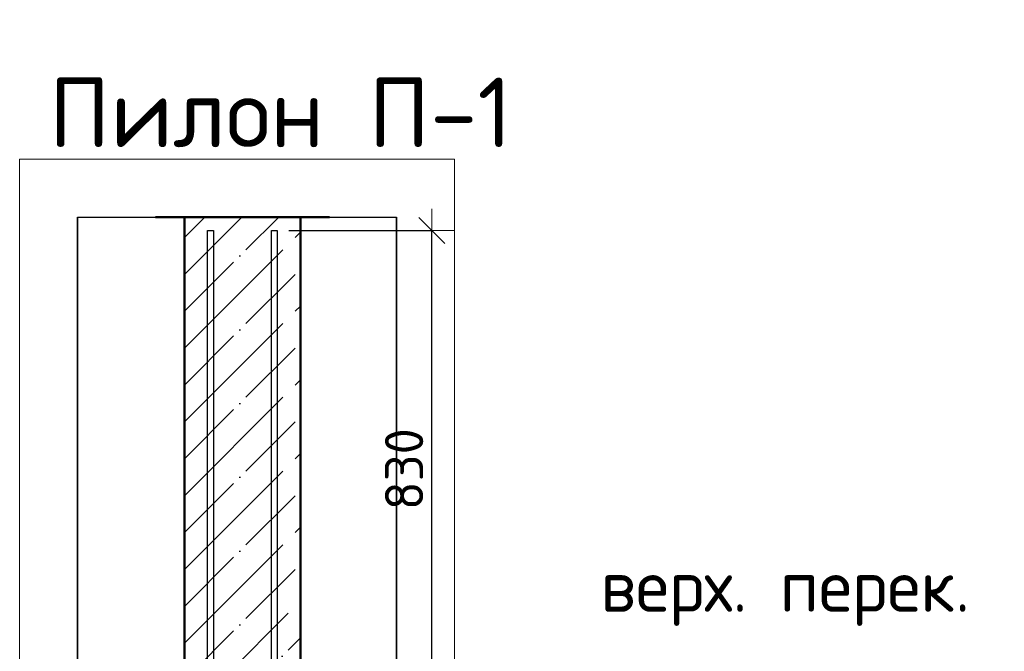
# Model space of a CAD drawing. Header units: millimetres. Extents: x -26477 to 45326, y 46540 to 77465.
# Tile 19 of 50: x -19499 to -17801, y 71923 to 73013. Entities that reach past the tile are written whole.
import ezdxf

# ---------------------------------------------------------------- set-up
doc = ezdxf.new("R2010")
doc.units = ezdxf.units.MM
doc.header["$PDMODE"] = 65
doc.linetypes.add('______11', pattern=[150, 120, -15, 0, -15])
doc.linetypes.add('______5', pattern=[330, 240, -30, 30, -30])
for name, color, linetype, lineweight in [('Standard', 7, 'Continuous', 25), ('Арм.стержн. вертикальными 1', 22, 'Continuous', 35), ('Высотная отметки_ общее', 7, 'Continuous', 13), ('Размерная линия_ общее', 7, 'Continuous', 13)]:
    doc.layers.add(name, color=color, linetype=linetype, lineweight=lineweight)
doc.styles.add('ISOCPEUR', font='ISOCPEUR')
doc.dimstyles.new('DIMSTYLE_5', dxfattribs={"dimtxt": 66, "dimasz": 75, "dimexe": 0, "dimexo": 0, "dimgap": 33, "dimtad": 2, "dimdec": 0, "dimrnd": 5, "dimzin": 12, "dimdsep": 46, "dimtxsty": 'ISOCPEUR', "dimblk1": 'ALL_ML_STRICH', "dimblk2": 'ALL_ML_STRICH', "dimsah": 1, "dimcen": 0, "dimclrd": 7, "dimclre": 256, "dimclrt": 7, "dimadec": 0, "dimazin": 0, "dimtfac": 1, "dimtdec": 0, "dimtix": 1, "dimtmove": 2, "dimatfit": 3, "dimfxl": 0, "dimtzin": 0, "dimlwd": 0, "dimlwe": -3, "dimarcsym": 0})

# ---------------------------------------------------------------- blocks, each defined once
blk = doc.blocks.new('ALL_ML_STRICH')
at = {"color": 0, "linetype": 'ByBlock', "lineweight": -2}
for p, q in [((0, -0.5), (0, 0.5)), ((-0.3, -0.3), (0.3, 0.3)), ((-1, 0), (0.5, 0))]:
    blk.add_line(p, q, dxfattribs=at)
blk = doc.blocks.new('*D24')
at = {"layer": 'DEFPOINTS', "color": 7, "linetype": 'Continuous', "lineweight": 13, "transparency": 33554687}
for p in [(-19054.9, 72648.6), (-19014.9, 71818.6), (-18788, 71818.6)]:
    blk.add_point(p, dxfattribs=at)
at = {"layer": 'Размерная линия_ общее', "color": 253, "linetype": 'Continuous', "lineweight": -2, "true_color": 0xa0a0a0, "transparency": 33554687}
for p, q in [((-19034.9, 72648.6), (-18788, 72648.6)), ((-18994.9, 71818.6), (-18788, 71818.6))]:
    blk.add_line(p, q, dxfattribs=at)
at = {"layer": 'Размерная линия_ общее', "color": 7, "linetype": 'Continuous', "lineweight": -2, "transparency": 33554687}
blk.add_line((-18788, 71818.6), (-18788, 72648.6), dxfattribs=at)
at = {"layer": 'Размерная линия_ общее', "color": 7, "linetype": 'Continuous', "lineweight": 13, "transparency": 33554687, "xscale": 75, "yscale": 75, "zscale": 75}
for p, rotation in [((-18788, 72648.6), 90), ((-18788, 71818.6), 270)]:
    blk.add_blockref('ALL_ML_STRICH', p, dxfattribs=dict(at, rotation=rotation))
at = {"layer": 'Размерная линия_ общее', "color": 7, "linetype": 'Continuous', "lineweight": 13, "transparency": 33554687, "insert": (-18836, 72236.9), "char_height": 66, "width": 198, "attachment_point": 5, "rotation": 90, "style": 'ISOCPEUR'}
blk.add_mtext('\\A1;{830}', dxfattribs=at)
blk = doc.blocks.new('COMPLEX_ELEVATIONDIM_3')
at = {"layer": 'Высотная отметки_ общее', "color": 7, "linetype": 'Continuous', "lineweight": 13, "transparency": 33554687, "insert": (-18497.4, 71966.5), "char_height": 90, "width": 718.298, "attachment_point": 7, "style": 'ISOCPEUR'}
blk.add_mtext('\\W0.97;верх. перек.', dxfattribs=at)

msp = doc.modelspace()

# ---------------------------------------------------------------- linework, layer by layer
at = {"color": 52, "linetype": 'Continuous', "lineweight": -3, "transparency": 33554687}
for p, q in [((-19399, 72672), (-18849, 72672)), ((-19399, 72672), (-18849, 72672)), ((-19399, 72672), (-19399, 68188.5)), ((-19399, 68188.5), (-19399, 72672)), ((-18849, 72672), (-18849, 68188.5)), ((-18849, 68188.5), (-18849, 72672))]:
    msp.add_line(p, q, dxfattribs=at)
at = {"color": 7, "linetype": 'Continuous', "lineweight": 50, "transparency": 33554687}
for p, q in [((-18964.9, 72672), (-19264.9, 72672)), ((-19214.9, 72672), (-19214.9, 71818.6)), ((-19014.9, 71818.6), (-19014.9, 72672))]:
    msp.add_line(p, q, dxfattribs=at)
at = {"color": 7, "linetype": '______11', "lineweight": -3, "transparency": 33554687}
for p, q in [((-19214.9, 72509.4), (-19052.3, 72672)), ((-19214.9, 72636.6), (-19179.6, 72672)), ((-19214.9, 72382.1), (-19014.9, 72582.1)), ((-19214.9, 72254.8), (-19014.9, 72454.8)), ((-19214.9, 72127.5), (-19014.9, 72327.5)), ((-19214.9, 72000.2), (-19014.9, 72200.2)), ((-19214.9, 71873), (-19014.9, 72073)), ((-19142, 71818.6), (-19014.9, 71945.7))]:
    msp.add_line(p, q, dxfattribs=at)
at = {"color": 7, "linetype": '______5', "lineweight": -3, "transparency": 33554687}
for p, q in [((-19214.9, 72573), (-19116, 72672)), ((-19214.9, 72445.7), (-19014.9, 72645.7)), ((-19214.9, 72318.4), (-19014.9, 72518.4)), ((-19214.9, 72191.2), (-19014.9, 72391.2)), ((-19214.9, 72063.9), (-19014.9, 72263.9)), ((-19214.9, 71936.6), (-19014.9, 72136.6)), ((-19205.6, 71818.6), (-19014.9, 72009.3))]:
    msp.add_line(p, q, dxfattribs=at)
at = {"layer": 'Standard', "color": 7, "linetype": 'Continuous', "lineweight": 13, "transparency": 33554687}
msp.add_lwpolyline([(-19499, 68088.5), (-18749, 68088.5), (-18749, 72772), (-19499, 72772), (-19499, 68088.5)], dxfattribs=at)
at = {"layer": 'Арм.стержн. вертикальными 1', "color": 4, "linetype": 'Continuous', "lineweight": 25, "transparency": 33554687}
for points in [[(-19174.9, 68518.6), (-19174.9, 72648.6), (-19164.9, 72648.6), (-19164.9, 68518.6), (-19174.9, 68518.6)], [(-19174.9, 68518.6), (-19174.9, 72648.6), (-19164.9, 72648.6), (-19164.9, 68518.6), (-19174.9, 68518.6)], [(-19064.9, 68518.6), (-19064.9, 72648.6), (-19054.9, 72648.6), (-19054.9, 68518.6), (-19064.9, 68518.6)], [(-19064.9, 68518.6), (-19064.9, 72648.6), (-19054.9, 72648.6), (-19054.9, 68518.6), (-19064.9, 68518.6)]]:
    msp.add_lwpolyline(points, dxfattribs=at)

# ---------------------------------------------------------------- block references
at = {"layer": 'Высотная отметки_ общее', "color": 7, "linetype": 'Continuous', "lineweight": 13, "transparency": 33554687}
msp.add_blockref('COMPLEX_ELEVATIONDIM_3', (0, 0), dxfattribs=at)

# ---------------------------------------------------------------- texts
at = {"layer": 'Standard', "color": 7, "linetype": 'Continuous', "lineweight": 13, "transparency": 33554687, "insert": (-19448.8, 72852.5), "char_height": 120, "width": 800.364, "attachment_point": 4, "style": 'ISOCPEUR'}
msp.add_mtext('\\A1;{\\fISOCPEUR|i0|b0;\\H120.000000;\\W1.000000;\\C7;Пилон П-1}\\P', dxfattribs=at)

# ---------------------------------------------------------------- dimensions: what is measured, and where the dimension line sits
at = {"layer": 'Размерная линия_ общее', "color": 7, "linetype": 'Continuous', "lineweight": 13, "transparency": 33554687}
dim = msp.add_linear_dim(base=(-18788, 72648.6), p1=(-18994.9, 71818.6), p2=(-19034.9, 72648.6), angle=90, dimstyle='DIMSTYLE_5', override={"dimpost": '<>', "dimclrd": 7, "dimclre": 253, "dimclrt": 7, "dimlwd": 0, "dimlwe": 65533}, dxfattribs=at)
dim.commit()
dim.dimension.update_dxf_attribs({"geometry": '*D24', "text_midpoint": (-18836, 72236.9), "dimtype": 160})

doc.saveas('drawing.dxf')
